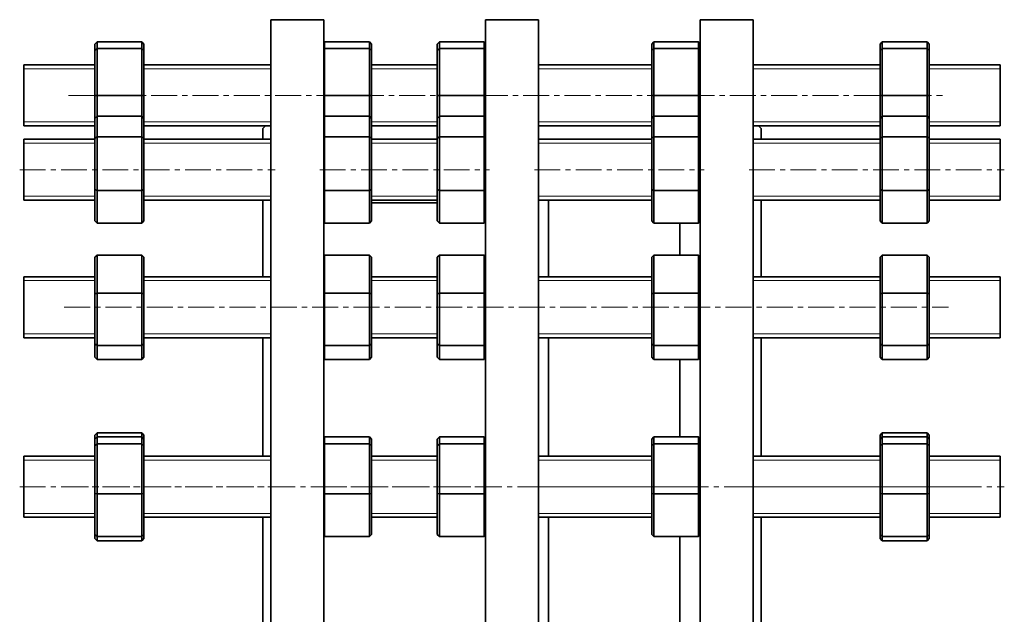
# Model space of a CAD drawing. Header units: millimetres. Extents: x -394 to 759, y 1 to 631.
# Tile 4 of 5: x -394 to 90, y 339 to 631. Entities that reach past the tile are written whole.
import ezdxf

# ---------------------------------------------------------------- set-up
doc = ezdxf.new("R2010")
doc.units = ezdxf.units.MM
doc.linetypes.add('CENTERX2', pattern=[20.32, 12.7, -2.54, 2.54, -2.54])
doc.layers.add('NOTE', color=7, linetype='Continuous')

msp = doc.modelspace()

# ---------------------------------------------------------------- linework, layer by layer
at = {"color": 7, "linetype": 'Continuous', "lineweight": 35}
for p, q in [((-244.72, 631.33), (-270.72, 631.33)), ((-270.72, 353.83), (-270.72, 631.33)), ((-244.72, 353.83), (-244.72, 631.33)), ((-139.22, 631.33), (-165.22, 631.33)), ((-165.22, 353.83), (-165.22, 631.33)), ((-139.22, 353.83), (-139.22, 631.33)), ((-33.72, 631.33), (-59.72, 631.33)), ((-59.72, 353.83), (-59.72, 631.33)), ((-33.72, 353.83), (-33.72, 631.33)), ((-357.22, 619.31), (-356.22, 620.45)), ((-356.22, 620.45), (-356.22, 617.12)), ((-334.22, 620.45), (-356.22, 620.45)), ((-334.22, 617.12), (-334.22, 620.45)), ((-334.22, 620.45), (-333.22, 619.31)), ((-244.72, 620), (-244.33, 620.45)), ((-244.33, 620.45), (-244.33, 617.12)), ((-222.33, 620.45), (-244.33, 620.45)), ((-222.33, 617.12), (-222.33, 620.45)), ((-222.33, 620.45), (-221.33, 619.31)), ((-188.94, 619.31), (-187.94, 620.45)), ((-187.94, 620.45), (-187.94, 617.12)), ((-165.94, 620.45), (-187.94, 620.45)), ((-165.94, 617.12), (-165.94, 620.45)), ((-165.94, 620.45), (-165.22, 619.64)), ((-83.48, 619.31), (-82.48, 620.45)), ((-82.48, 620.45), (-82.48, 617.12)), ((-60.48, 620.45), (-82.48, 620.45)), ((-60.48, 617.12), (-60.48, 620.45)), ((-60.48, 620.45), (-59.72, 619.59)), ((28.78, 619.31), (29.78, 620.45)), ((29.78, 620.45), (29.78, 617.12)), ((51.78, 620.45), (29.78, 620.45)), ((51.78, 617.12), (51.78, 620.45)), ((51.78, 620.45), (52.78, 619.31)), ((-357.22, 616.12), (-357.22, 619.31)), ((-357.22, 616.12), (-356.22, 617.12)), ((-357.22, 594.12), (-357.22, 616.12)), ((-356.22, 617.12), (-356.22, 594.12)), ((-334.22, 617.12), (-356.22, 617.12)), ((-334.22, 594.12), (-334.22, 617.12)), ((-334.22, 617.12), (-333.22, 616.12)), ((-333.22, 619.31), (-333.22, 616.12)), ((-333.22, 616.12), (-333.22, 594.12)), ((-244.72, 616.72), (-244.33, 617.12)), ((-244.33, 617.12), (-244.33, 594.12)), ((-222.33, 617.12), (-244.33, 617.12)), ((-222.33, 594.12), (-222.33, 617.12)), ((-222.33, 617.12), (-221.33, 616.12)), ((-221.33, 619.31), (-221.33, 616.12)), ((-221.33, 616.12), (-221.33, 594.12)), ((-188.94, 616.12), (-188.94, 619.31)), ((-188.94, 616.12), (-187.94, 617.12)), ((-188.94, 594.12), (-188.94, 616.12)), ((-187.94, 617.12), (-187.94, 594.12)), ((-165.94, 617.12), (-187.94, 617.12)), ((-165.94, 594.12), (-165.94, 617.12)), ((-165.94, 617.12), (-165.22, 616.41)), ((-83.48, 616.12), (-83.48, 619.31)), ((-83.48, 616.12), (-82.48, 617.12)), ((-83.48, 594.12), (-83.48, 616.12)), ((-82.48, 617.12), (-82.48, 594.12)), ((-60.48, 617.12), (-82.48, 617.12)), ((-60.48, 594.12), (-60.48, 617.12)), ((-60.48, 617.12), (-59.72, 616.37)), ((28.78, 616.12), (28.78, 619.31)), ((28.78, 616.12), (29.78, 617.12)), ((28.78, 594.12), (28.78, 616.12)), ((29.78, 617.12), (29.78, 594.12)), ((51.78, 617.12), (29.78, 617.12)), ((51.78, 594.12), (51.78, 617.12)), ((51.78, 617.12), (52.78, 616.12)), ((52.78, 619.31), (52.78, 616.12)), ((52.78, 616.12), (52.78, 594.12)), ((-357.22, 609.12), (-392.22, 609.12)), ((-392.22, 594.12), (-392.22, 609.12)), ((-270.72, 609.12), (-333.22, 609.12)), ((-188.94, 609.12), (-221.33, 609.12)), ((-83.48, 609.12), (-139.22, 609.12)), ((28.78, 609.12), (-33.72, 609.12)), ((87.78, 609.12), (52.78, 609.12)), ((87.78, 594.12), (87.78, 609.12)), ((-392.22, 579.12), (-392.22, 594.12)), ((-357.22, 582.73), (-357.22, 594.12)), ((-356.22, 594.12), (-357.22, 594.12)), ((-356.22, 594.12), (-356.22, 583.87)), ((-334.22, 594.12), (-356.22, 594.12)), ((-334.22, 583.87), (-334.22, 594.12)), ((-334.22, 594.12), (-333.22, 594.12)), ((-333.22, 594.12), (-333.22, 582.73)), ((-244.33, 594.12), (-244.72, 594.12)), ((-244.33, 594.12), (-244.33, 583.87)), ((-222.33, 594.12), (-244.33, 594.12)), ((-222.33, 583.87), (-222.33, 594.12)), ((-222.33, 594.12), (-221.33, 594.12)), ((-221.33, 594.12), (-221.33, 582.73)), ((-187.94, 594.12), (-188.94, 594.12)), ((-188.94, 582.73), (-188.94, 594.12)), ((-187.94, 594.12), (-187.94, 583.87)), ((-165.94, 594.12), (-187.94, 594.12)), ((-165.94, 594.12), (-165.22, 594.12)), ((-165.94, 583.87), (-165.94, 594.12)), ((-83.48, 582.73), (-83.48, 594.12)), ((-82.48, 594.12), (-83.48, 594.12)), ((-82.48, 594.12), (-82.48, 583.87)), ((-60.48, 594.12), (-82.48, 594.12)), ((-60.48, 594.12), (-59.72, 594.12)), ((-60.48, 583.87), (-60.48, 594.12)), ((28.78, 582.73), (28.78, 594.12)), ((29.78, 594.12), (28.78, 594.12)), ((29.78, 594.12), (29.78, 583.87)), ((51.78, 594.12), (29.78, 594.12)), ((51.78, 583.87), (51.78, 594.12)), ((51.78, 594.12), (52.78, 594.12)), ((52.78, 594.12), (52.78, 582.73)), ((87.78, 579.12), (87.78, 594.12)), ((-357.22, 582.73), (-356.22, 583.87)), ((-357.22, 573), (-357.22, 582.73)), ((-356.22, 583.87), (-356.22, 573.71)), ((-334.22, 583.87), (-356.22, 583.87)), ((-334.22, 573.71), (-334.22, 583.87)), ((-334.22, 583.87), (-333.22, 582.73)), ((-333.22, 582.73), (-333.22, 573)), ((-244.72, 583.42), (-244.33, 583.87)), ((-244.33, 583.87), (-244.33, 573.71)), ((-222.33, 583.87), (-244.33, 583.87)), ((-222.33, 573.71), (-222.33, 583.87)), ((-222.33, 583.87), (-221.33, 582.73)), ((-221.33, 582.73), (-221.33, 573)), ((-188.94, 582.73), (-187.94, 583.87)), ((-188.94, 573), (-188.94, 582.73)), ((-187.94, 583.87), (-187.94, 573.71)), ((-165.94, 583.87), (-187.94, 583.87)), ((-165.94, 573.71), (-165.94, 583.87)), ((-165.94, 583.87), (-165.22, 583.05)), ((-83.48, 582.73), (-82.48, 583.87)), ((-83.48, 573), (-83.48, 582.73)), ((-82.48, 583.87), (-82.48, 573.71)), ((-60.48, 583.87), (-82.48, 583.87)), ((-60.48, 573.71), (-60.48, 583.87)), ((-60.48, 583.87), (-59.72, 583.01)), ((28.78, 582.73), (29.78, 583.87)), ((28.78, 573), (28.78, 582.73)), ((29.78, 583.87), (29.78, 573.71)), ((51.78, 583.87), (29.78, 583.87)), ((51.78, 573.71), (51.78, 583.87)), ((51.78, 583.87), (52.78, 582.73)), ((52.78, 582.73), (52.78, 573)), ((-392.22, 579.12), (-357.22, 579.12)), ((-333.22, 579.12), (-270.72, 579.12)), ((-273.43, 579.12), (-274.72, 577.83)), ((-274.72, 572.54), (-274.72, 577.83)), ((-221.33, 579.12), (-188.94, 579.12)), ((-139.22, 579.12), (-83.48, 579.12)), ((-33.72, 579.12), (28.78, 579.12)), ((-29.72, 577.83), (-31.02, 579.12)), ((-29.72, 572.54), (-29.72, 577.83)), ((52.78, 579.12), (87.78, 579.12)), ((-357.22, 572.54), (-392.22, 572.54)), ((-392.22, 551.8), (-392.22, 572.54)), ((-357.22, 573), (-356.22, 573.71)), ((-357.22, 547.82), (-357.22, 573)), ((-356.22, 573.71), (-356.22, 547.38)), ((-334.22, 573.71), (-356.22, 573.71)), ((-334.22, 547.38), (-334.22, 573.71)), ((-334.22, 573.71), (-333.22, 573)), ((-333.22, 573), (-333.22, 547.82)), ((-270.72, 572.54), (-333.22, 572.54)), ((-244.72, 573.43), (-244.33, 573.71)), ((-244.33, 573.71), (-244.33, 547.38)), ((-222.33, 573.71), (-244.33, 573.71)), ((-222.33, 547.38), (-222.33, 573.71)), ((-222.33, 573.71), (-221.33, 573)), ((-221.33, 573), (-221.33, 547.82)), ((-188.94, 572.54), (-221.33, 572.54)), ((-188.94, 573), (-187.94, 573.71)), ((-188.94, 547.82), (-188.94, 573)), ((-187.94, 573.71), (-187.94, 547.38)), ((-165.94, 573.71), (-187.94, 573.71)), ((-165.94, 547.38), (-165.94, 573.71)), ((-165.94, 573.71), (-165.22, 573.21)), ((-83.48, 572.54), (-139.22, 572.54)), ((-83.48, 573), (-82.48, 573.71)), ((-83.48, 547.82), (-83.48, 573)), ((-82.48, 573.71), (-82.48, 547.38)), ((-60.48, 573.71), (-82.48, 573.71)), ((-60.48, 547.38), (-60.48, 573.71)), ((-60.48, 573.71), (-59.72, 573.18)), ((28.78, 572.54), (-33.72, 572.54)), ((28.78, 573), (29.78, 573.71)), ((28.78, 547.82), (28.78, 573)), ((29.78, 573.71), (29.78, 547.38)), ((51.78, 573.71), (29.78, 573.71)), ((51.78, 547.38), (51.78, 573.71)), ((51.78, 573.71), (52.78, 573)), ((52.78, 573), (52.78, 547.82)), ((87.78, 572.54), (52.78, 572.54)), ((87.78, 551.8), (87.78, 572.54)), ((-392.22, 542.54), (-392.22, 551.8)), ((87.78, 542.54), (87.78, 551.8)), ((-356.22, 547.38), (-357.22, 547.82)), ((-357.22, 532.35), (-357.22, 547.82)), ((-356.22, 547.38), (-356.22, 531.21)), ((-334.22, 547.38), (-356.22, 547.38)), ((-334.22, 547.38), (-333.22, 547.82)), ((-334.22, 531.21), (-334.22, 547.38)), ((-333.22, 547.82), (-333.22, 532.35)), ((-244.33, 547.38), (-244.72, 547.55)), ((-244.33, 547.38), (-244.33, 531.21)), ((-222.33, 547.38), (-244.33, 547.38)), ((-222.33, 547.38), (-221.33, 547.82)), ((-222.33, 531.21), (-222.33, 547.38)), ((-221.33, 547.82), (-221.33, 532.35)), ((-188.94, 532.35), (-188.94, 547.82)), ((-187.94, 547.38), (-188.94, 547.82)), ((-165.94, 547.38), (-187.94, 547.38)), ((-187.94, 547.38), (-187.94, 531.21)), ((-165.94, 547.38), (-165.22, 547.69)), ((-165.94, 531.21), (-165.94, 547.38)), ((-83.48, 532.35), (-83.48, 547.82)), ((-82.48, 547.38), (-83.48, 547.82)), ((-82.48, 547.38), (-82.48, 531.21)), ((-60.48, 547.38), (-82.48, 547.38)), ((-60.48, 547.38), (-59.72, 547.71)), ((-60.48, 531.21), (-60.48, 547.38)), ((28.78, 532.35), (28.78, 547.82)), ((29.78, 547.38), (28.78, 547.82)), ((29.78, 547.38), (29.78, 531.21)), ((51.78, 547.38), (29.78, 547.38)), ((51.78, 547.38), (52.78, 547.82)), ((51.78, 531.21), (51.78, 547.38)), ((52.78, 547.82), (52.78, 532.35)), ((-392.22, 542.54), (-357.22, 542.54)), ((-333.22, 542.54), (-270.72, 542.54)), ((-274.72, 504.94), (-274.72, 542.54)), ((-221.33, 542.54), (-188.94, 542.54)), ((-139.22, 542.54), (-83.48, 542.54)), ((-134.22, 504.94), (-134.22, 542.54)), ((-33.72, 542.54), (28.78, 542.54)), ((-29.72, 504.94), (-29.72, 542.54)), ((52.78, 542.54), (87.78, 542.54)), ((-188.94, 541.33), (-221.33, 541.33)), ((-356.22, 531.21), (-357.22, 532.35)), ((-334.22, 531.21), (-356.22, 531.21)), ((-333.22, 532.35), (-334.22, 531.21)), ((-244.33, 531.21), (-244.72, 531.67)), ((-222.33, 531.21), (-244.33, 531.21)), ((-221.33, 532.35), (-222.33, 531.21)), ((-187.94, 531.21), (-188.94, 532.35)), ((-165.94, 531.21), (-187.94, 531.21)), ((-165.22, 532.03), (-165.94, 531.21)), ((-82.48, 531.21), (-83.48, 532.35)), ((-60.48, 531.21), (-82.48, 531.21)), ((-69.72, 515.6), (-69.72, 531.21)), ((-59.72, 532.07), (-60.48, 531.21)), ((29.78, 531.21), (28.78, 532.35)), ((51.78, 531.21), (29.78, 531.21)), ((52.78, 532.35), (51.78, 531.21)), ((-357.22, 514.48), (-356.22, 515.6)), ((-357.22, 496.52), (-357.22, 514.48)), ((-356.22, 515.6), (-356.22, 496.82)), ((-334.22, 515.6), (-356.22, 515.6)), ((-334.22, 496.82), (-334.22, 515.6)), ((-334.22, 515.6), (-333.22, 514.48)), ((-333.22, 514.48), (-333.22, 496.52)), ((-244.72, 515.15), (-244.33, 515.6)), ((-244.33, 515.6), (-244.33, 496.82)), ((-222.33, 515.6), (-244.33, 515.6)), ((-222.33, 496.82), (-222.33, 515.6)), ((-222.33, 515.6), (-221.33, 514.48)), ((-221.33, 514.48), (-221.33, 496.52)), ((-188.94, 514.48), (-187.94, 515.6)), ((-188.94, 496.52), (-188.94, 514.48)), ((-187.94, 515.6), (-187.94, 496.82)), ((-165.94, 515.6), (-187.94, 515.6)), ((-165.94, 496.82), (-165.94, 515.6)), ((-165.94, 515.6), (-165.22, 514.8)), ((-83.48, 514.48), (-82.48, 515.6)), ((-83.48, 496.52), (-83.48, 514.48)), ((-82.48, 515.6), (-82.48, 496.82)), ((-60.48, 515.6), (-82.48, 515.6)), ((-60.48, 496.82), (-60.48, 515.6)), ((-60.48, 515.6), (-59.72, 514.75)), ((28.78, 514.48), (29.78, 515.6)), ((28.78, 496.52), (28.78, 514.48)), ((29.78, 515.6), (29.78, 496.82)), ((51.78, 515.6), (29.78, 515.6)), ((51.78, 496.82), (51.78, 515.6)), ((51.78, 515.6), (52.78, 514.48)), ((52.78, 514.48), (52.78, 496.52)), ((-357.22, 504.94), (-392.22, 504.94)), ((-392.22, 479.34), (-392.22, 504.94)), ((-270.72, 504.94), (-333.22, 504.94)), ((-188.94, 504.94), (-221.33, 504.94)), ((-83.48, 504.94), (-139.22, 504.94)), ((28.78, 504.94), (-33.72, 504.94)), ((87.78, 504.94), (52.78, 504.94)), ((87.78, 479.34), (87.78, 504.94)), ((-357.22, 496.52), (-356.22, 496.82)), ((-357.22, 471.98), (-357.22, 496.52)), ((-356.22, 496.82), (-356.22, 471.17)), ((-334.22, 496.82), (-356.22, 496.82)), ((-334.22, 471.17), (-334.22, 496.82)), ((-334.22, 496.82), (-333.22, 496.52)), ((-333.22, 496.52), (-333.22, 471.98)), ((-244.72, 496.7), (-244.33, 496.82)), ((-244.33, 496.82), (-244.33, 471.17)), ((-222.33, 496.82), (-244.33, 496.82)), ((-222.33, 496.82), (-221.33, 496.52)), ((-222.33, 471.17), (-222.33, 496.82)), ((-221.33, 496.52), (-221.33, 471.98)), ((-188.94, 496.52), (-187.94, 496.82)), ((-188.94, 471.98), (-188.94, 496.52)), ((-187.94, 496.82), (-187.94, 471.17)), ((-165.94, 496.82), (-187.94, 496.82)), ((-165.94, 471.17), (-165.94, 496.82)), ((-165.94, 496.82), (-165.22, 496.61)), ((-83.48, 496.52), (-82.48, 496.82)), ((-83.48, 471.98), (-83.48, 496.52)), ((-60.48, 496.82), (-82.48, 496.82)), ((-82.48, 496.82), (-82.48, 471.17)), ((-60.48, 496.82), (-59.72, 496.59)), ((-60.48, 471.17), (-60.48, 496.82)), ((28.78, 496.52), (29.78, 496.82)), ((28.78, 471.98), (28.78, 496.52)), ((29.78, 496.82), (29.78, 471.17)), ((51.78, 496.82), (29.78, 496.82)), ((51.78, 471.17), (51.78, 496.82)), ((51.78, 496.82), (52.78, 496.52)), ((52.78, 496.52), (52.78, 471.98)), ((-392.22, 474.94), (-392.22, 479.34)), ((87.78, 474.94), (87.78, 479.34)), ((-392.22, 474.94), (-357.22, 474.94)), ((-333.22, 474.94), (-270.72, 474.94)), ((-274.72, 416.63), (-274.72, 474.94)), ((-221.33, 474.94), (-188.94, 474.94)), ((-139.22, 474.94), (-83.48, 474.94)), ((-134.22, 416.63), (-134.22, 474.94)), ((-33.72, 474.94), (28.78, 474.94)), ((-29.72, 416.63), (-29.72, 474.94)), ((52.78, 474.94), (87.78, 474.94)), ((-356.22, 471.17), (-357.22, 471.98)), ((-357.22, 465.41), (-357.22, 471.98)), ((-334.22, 471.17), (-356.22, 471.17)), ((-356.22, 471.17), (-356.22, 464.29)), ((-334.22, 471.17), (-333.22, 471.98)), ((-334.22, 464.29), (-334.22, 471.17)), ((-333.22, 471.98), (-333.22, 465.41)), ((-244.33, 471.17), (-244.72, 471.49)), ((-222.33, 471.17), (-244.33, 471.17)), ((-244.33, 471.17), (-244.33, 464.29)), ((-222.33, 471.17), (-221.33, 471.98)), ((-222.33, 464.29), (-222.33, 471.17)), ((-221.33, 471.98), (-221.33, 465.41)), ((-187.94, 471.17), (-188.94, 471.98)), ((-188.94, 465.41), (-188.94, 471.98)), ((-165.94, 471.17), (-187.94, 471.17)), ((-187.94, 471.17), (-187.94, 464.29)), ((-165.94, 471.17), (-165.22, 471.75)), ((-165.94, 464.29), (-165.94, 471.17)), ((-82.48, 471.17), (-83.48, 471.98)), ((-83.48, 465.41), (-83.48, 471.98)), ((-60.48, 471.17), (-82.48, 471.17)), ((-82.48, 471.17), (-82.48, 464.29)), ((-60.48, 471.17), (-59.72, 471.78)), ((-60.48, 464.29), (-60.48, 471.17)), ((29.78, 471.17), (28.78, 471.98)), ((28.78, 465.41), (28.78, 471.98)), ((51.78, 471.17), (29.78, 471.17)), ((29.78, 471.17), (29.78, 464.29)), ((51.78, 471.17), (52.78, 471.98)), ((51.78, 464.29), (51.78, 471.17)), ((52.78, 471.98), (52.78, 465.41)), ((-356.22, 464.29), (-357.22, 465.41)), ((-333.22, 465.41), (-334.22, 464.29)), ((-244.33, 464.29), (-244.72, 464.74)), ((-221.33, 465.41), (-222.33, 464.29)), ((-187.94, 464.29), (-188.94, 465.41)), ((-165.22, 465.09), (-165.94, 464.29)), ((-82.48, 464.29), (-83.48, 465.41)), ((-59.72, 465.14), (-60.48, 464.29)), ((29.78, 464.29), (28.78, 465.41)), ((52.78, 465.41), (51.78, 464.29)), ((-334.22, 464.29), (-356.22, 464.29)), ((-222.33, 464.29), (-244.33, 464.29)), ((-165.94, 464.29), (-187.94, 464.29)), ((-60.48, 464.29), (-82.48, 464.29)), ((-69.72, 426.16), (-69.72, 464.29)), ((51.78, 464.29), (29.78, 464.29)), ((-356.22, 428.19), (-357.22, 427.03)), ((-357.22, 425.1), (-357.22, 427.03)), ((-357.22, 425.1), (-356.22, 426.16)), ((-356.22, 428.19), (-356.22, 426.16)), ((-334.22, 428.19), (-356.22, 428.19)), ((-356.22, 426.16), (-356.22, 422.7)), ((-334.22, 426.16), (-356.22, 426.16)), ((-334.22, 426.16), (-334.22, 428.19)), ((-334.22, 428.19), (-333.22, 427.03)), ((-334.22, 422.7), (-334.22, 426.16)), ((-333.22, 425.1), (-334.22, 426.16)), ((-333.22, 427.03), (-333.22, 425.1)), ((-244.72, 425.74), (-244.33, 426.16)), ((-244.33, 426.16), (-244.33, 422.7)), ((-222.33, 426.16), (-244.33, 426.16)), ((-222.33, 422.7), (-222.33, 426.16)), ((-221.33, 425.1), (-222.33, 426.16)), ((-188.94, 425.1), (-187.94, 426.16)), ((-187.94, 426.16), (-187.94, 422.7)), ((-165.94, 426.16), (-187.94, 426.16)), ((-165.94, 422.7), (-165.94, 426.16)), ((-165.22, 425.4), (-165.94, 426.16)), ((-83.48, 425.1), (-82.48, 426.16)), ((-82.48, 426.16), (-82.48, 422.7)), ((-60.48, 426.16), (-82.48, 426.16)), ((-60.48, 422.7), (-60.48, 426.16)), ((-59.72, 425.36), (-60.48, 426.16)), ((29.78, 428.19), (28.78, 427.03)), ((28.78, 425.1), (28.78, 427.03)), ((28.78, 425.1), (29.78, 426.16)), ((29.78, 428.19), (29.78, 426.16)), ((51.78, 428.19), (29.78, 428.19)), ((29.78, 426.16), (29.78, 422.7)), ((51.78, 426.16), (29.78, 426.16)), ((51.78, 426.16), (51.78, 428.19)), ((51.78, 428.19), (52.78, 427.03)), ((51.78, 422.7), (51.78, 426.16)), ((52.78, 425.1), (51.78, 426.16)), ((52.78, 427.03), (52.78, 425.1)), ((-357.22, 421.78), (-357.22, 425.1)), ((-357.22, 421.78), (-356.22, 422.7)), ((-357.22, 398.31), (-357.22, 421.78)), ((-356.22, 422.7), (-356.22, 398.16)), ((-334.22, 422.7), (-356.22, 422.7)), ((-334.22, 398.16), (-334.22, 422.7)), ((-334.22, 422.7), (-333.22, 421.78)), ((-333.22, 425.1), (-333.22, 421.78)), ((-333.22, 421.78), (-333.22, 398.31)), ((-244.72, 422.33), (-244.33, 422.7)), ((-244.33, 422.7), (-244.33, 398.16)), ((-222.33, 422.7), (-244.33, 422.7)), ((-222.33, 398.16), (-222.33, 422.7)), ((-222.33, 422.7), (-221.33, 421.78)), ((-221.33, 425.1), (-221.33, 421.78)), ((-221.33, 421.78), (-221.33, 398.31)), ((-188.94, 421.78), (-188.94, 425.1)), ((-188.94, 421.78), (-187.94, 422.7)), ((-188.94, 398.31), (-188.94, 421.78)), ((-187.94, 422.7), (-187.94, 398.16)), ((-165.94, 422.7), (-187.94, 422.7)), ((-165.94, 398.16), (-165.94, 422.7)), ((-165.94, 422.7), (-165.22, 422.04)), ((-83.48, 421.78), (-83.48, 425.1)), ((-83.48, 421.78), (-82.48, 422.7)), ((-83.48, 398.31), (-83.48, 421.78)), ((-82.48, 422.7), (-82.48, 398.16)), ((-60.48, 422.7), (-82.48, 422.7)), ((-60.48, 398.16), (-60.48, 422.7)), ((-60.48, 422.7), (-59.72, 422)), ((28.78, 421.78), (28.78, 425.1)), ((28.78, 421.78), (29.78, 422.7)), ((28.78, 398.31), (28.78, 421.78)), ((29.78, 422.7), (29.78, 398.16)), ((51.78, 422.7), (29.78, 422.7)), ((51.78, 398.16), (51.78, 422.7)), ((51.78, 422.7), (52.78, 421.78)), ((52.78, 425.1), (52.78, 421.78)), ((52.78, 421.78), (52.78, 398.31)), ((-357.22, 416.63), (-392.22, 416.63)), ((-392.22, 387.77), (-392.22, 416.63)), ((-270.72, 416.63), (-333.22, 416.63)), ((-188.94, 416.63), (-221.33, 416.63)), ((-83.48, 416.63), (-139.22, 416.63)), ((28.78, 416.63), (-33.72, 416.63)), ((87.78, 416.63), (52.78, 416.63)), ((87.78, 387.77), (87.78, 416.63)), ((-357.22, 398.31), (-356.22, 398.16)), ((-357.22, 378.16), (-357.22, 398.31)), ((-356.22, 398.16), (-356.22, 377.09)), ((-334.22, 398.16), (-356.22, 398.16)), ((-334.22, 398.16), (-333.22, 398.31)), ((-334.22, 377.09), (-334.22, 398.16)), ((-333.22, 398.31), (-333.22, 378.16)), ((-244.72, 398.22), (-244.33, 398.16)), ((-244.33, 398.16), (-244.33, 377.09)), ((-222.33, 398.16), (-244.33, 398.16)), ((-222.33, 398.16), (-221.33, 398.31)), ((-222.33, 377.09), (-222.33, 398.16)), ((-221.33, 398.31), (-221.33, 378.16)), ((-188.94, 378.16), (-188.94, 398.31)), ((-188.94, 398.31), (-187.94, 398.16)), ((-187.94, 398.16), (-187.94, 377.09)), ((-165.94, 398.16), (-187.94, 398.16)), ((-165.94, 398.16), (-165.22, 398.27)), ((-165.94, 377.09), (-165.94, 398.16)), ((-83.48, 378.16), (-83.48, 398.31)), ((-83.48, 398.31), (-82.48, 398.16)), ((-82.48, 398.16), (-82.48, 377.09)), ((-60.48, 398.16), (-82.48, 398.16)), ((-60.48, 398.16), (-59.72, 398.27)), ((-60.48, 377.09), (-60.48, 398.16)), ((28.78, 378.16), (28.78, 398.31)), ((28.78, 398.31), (29.78, 398.16)), ((51.78, 398.16), (29.78, 398.16)), ((29.78, 398.16), (29.78, 377.09)), ((51.78, 398.16), (52.78, 398.31)), ((51.78, 377.09), (51.78, 398.16)), ((52.78, 398.31), (52.78, 378.16)), ((-392.22, 386.63), (-392.22, 387.77)), ((87.78, 386.63), (87.78, 387.77)), ((-392.22, 386.63), (-357.22, 386.63)), ((-333.22, 386.63), (-270.72, 386.63)), ((-274.72, 353.83), (-274.72, 386.63)), ((-221.33, 386.63), (-188.94, 386.63)), ((-139.22, 386.63), (-83.48, 386.63)), ((-134.22, 353.83), (-134.22, 386.63)), ((-33.72, 386.63), (28.78, 386.63)), ((-29.72, 353.83), (-29.72, 386.63)), ((52.78, 386.63), (87.78, 386.63)), ((-357.22, 376.22), (-357.22, 378.16)), ((-356.22, 377.09), (-357.22, 378.16)), ((-334.22, 377.09), (-333.22, 378.16)), ((-333.22, 378.16), (-333.22, 376.22)), ((-222.33, 377.09), (-221.33, 378.16)), ((-187.94, 377.09), (-188.94, 378.16)), ((-165.94, 377.09), (-165.22, 377.85)), ((-82.48, 377.09), (-83.48, 378.16)), ((-60.48, 377.09), (-59.72, 377.9)), ((28.78, 376.22), (28.78, 378.16)), ((29.78, 377.09), (28.78, 378.16)), ((51.78, 377.09), (52.78, 378.16)), ((52.78, 378.16), (52.78, 376.22)), ((-357.22, 376.22), (-356.22, 375.07)), ((-356.22, 377.09), (-356.22, 375.07)), ((-334.22, 377.09), (-356.22, 377.09)), ((-334.22, 375.07), (-356.22, 375.07)), ((-334.22, 375.07), (-334.22, 377.09)), ((-333.22, 376.22), (-334.22, 375.07)), ((-244.33, 377.09), (-244.72, 377.52)), ((-222.33, 377.09), (-244.33, 377.09)), ((-165.94, 377.09), (-187.94, 377.09)), ((-60.48, 377.09), (-82.48, 377.09)), ((-69.72, 353.83), (-69.72, 377.09)), ((28.78, 376.22), (29.78, 375.07)), ((29.78, 377.09), (29.78, 375.07)), ((51.78, 377.09), (29.78, 377.09)), ((51.78, 375.07), (29.78, 375.07)), ((51.78, 375.07), (51.78, 377.09)), ((52.78, 376.22), (51.78, 375.07)), ((-274.72, 321.03), (-274.72, 353.83)), ((-270.72, 76.33), (-270.72, 353.83)), ((-244.72, 76.33), (-244.72, 353.83)), ((-165.22, 76.33), (-165.22, 353.83)), ((-139.22, 76.33), (-139.22, 353.83)), ((-134.22, 321.03), (-134.22, 353.83)), ((-69.72, 332.59), (-69.72, 353.83)), ((-59.72, 76.33), (-59.72, 353.83)), ((-33.72, 76.33), (-33.72, 353.83)), ((-29.72, 321.03), (-29.72, 353.83))]:
    msp.add_line(p, q, dxfattribs=at)
at = {"color": 7, "linetype": 'Continuous', "lineweight": 18}
for p, q in [((-357.22, 607.2), (-392.22, 607.2)), ((-270.72, 607.2), (-333.22, 607.2)), ((-188.94, 607.2), (-221.33, 607.2)), ((-83.48, 607.2), (-139.22, 607.2)), ((28.78, 607.2), (-33.72, 607.2)), ((87.78, 607.2), (52.78, 607.2)), ((-392.22, 581.04), (-357.22, 581.04)), ((-333.22, 581.04), (-270.72, 581.04)), ((-221.33, 581.04), (-188.94, 581.04)), ((-139.22, 581.04), (-83.48, 581.04)), ((-33.72, 581.04), (28.78, 581.04)), ((52.78, 581.04), (87.78, 581.04)), ((-357.22, 570.62), (-392.22, 570.62)), ((-270.72, 570.62), (-333.22, 570.62)), ((-188.94, 570.62), (-221.33, 570.62)), ((-83.48, 570.62), (-139.22, 570.62)), ((28.78, 570.62), (-33.72, 570.62)), ((87.78, 570.62), (52.78, 570.62)), ((-392.22, 544.46), (-357.22, 544.46)), ((-333.22, 544.46), (-270.72, 544.46)), ((-221.33, 544.46), (-188.94, 544.46)), ((-139.22, 544.46), (-83.48, 544.46)), ((-33.72, 544.46), (28.78, 544.46)), ((52.78, 544.46), (87.78, 544.46)), ((-357.22, 503.02), (-392.22, 503.02)), ((-270.72, 503.02), (-333.22, 503.02)), ((-188.94, 503.02), (-221.33, 503.02)), ((-83.48, 503.02), (-139.22, 503.02)), ((28.78, 503.02), (-33.72, 503.02)), ((87.78, 503.02), (52.78, 503.02)), ((-392.22, 476.87), (-357.22, 476.87)), ((-333.22, 476.87), (-270.72, 476.87)), ((-221.33, 476.87), (-188.94, 476.87)), ((-139.22, 476.87), (-83.48, 476.87)), ((-33.72, 476.87), (28.78, 476.87)), ((52.78, 476.87), (87.78, 476.87)), ((-357.22, 414.71), (-392.22, 414.71)), ((-270.72, 414.71), (-333.22, 414.71)), ((-188.94, 414.71), (-221.33, 414.71)), ((-83.48, 414.71), (-139.22, 414.71)), ((28.78, 414.71), (-33.72, 414.71)), ((87.78, 414.71), (52.78, 414.71)), ((-392.22, 388.55), (-357.22, 388.55)), ((-333.22, 388.55), (-270.72, 388.55)), ((-221.33, 388.55), (-188.94, 388.55)), ((-139.22, 388.55), (-83.48, 388.55)), ((-33.72, 388.55), (28.78, 388.55)), ((52.78, 388.55), (87.78, 388.55))]:
    msp.add_line(p, q, dxfattribs=at)
at = {"layer": 'NOTE', "linetype": 'CENTERX2', "lineweight": 18}
for p, q in [((-370.22, 594.12), (59.33, 594.12)), ((-394.22, 557.54), (-268.72, 557.54)), ((-246.72, 557.54), (-163.22, 557.54)), ((-141.22, 557.54), (-57.72, 557.54)), ((-35.72, 557.54), (89.78, 557.54)), ((-372.36, 489.94), (62.29, 489.94)), ((-394.22, 401.63), (-268.72, 401.63)), ((-373.07, 401.63), (73.78, 401.63)), ((-246.72, 401.63), (-163.22, 401.63)), ((-141.22, 401.63), (-57.72, 401.63)), ((-35.72, 401.63), (89.78, 401.63))]:
    msp.add_line(p, q, dxfattribs=at)

doc.saveas('drawing.dxf')
